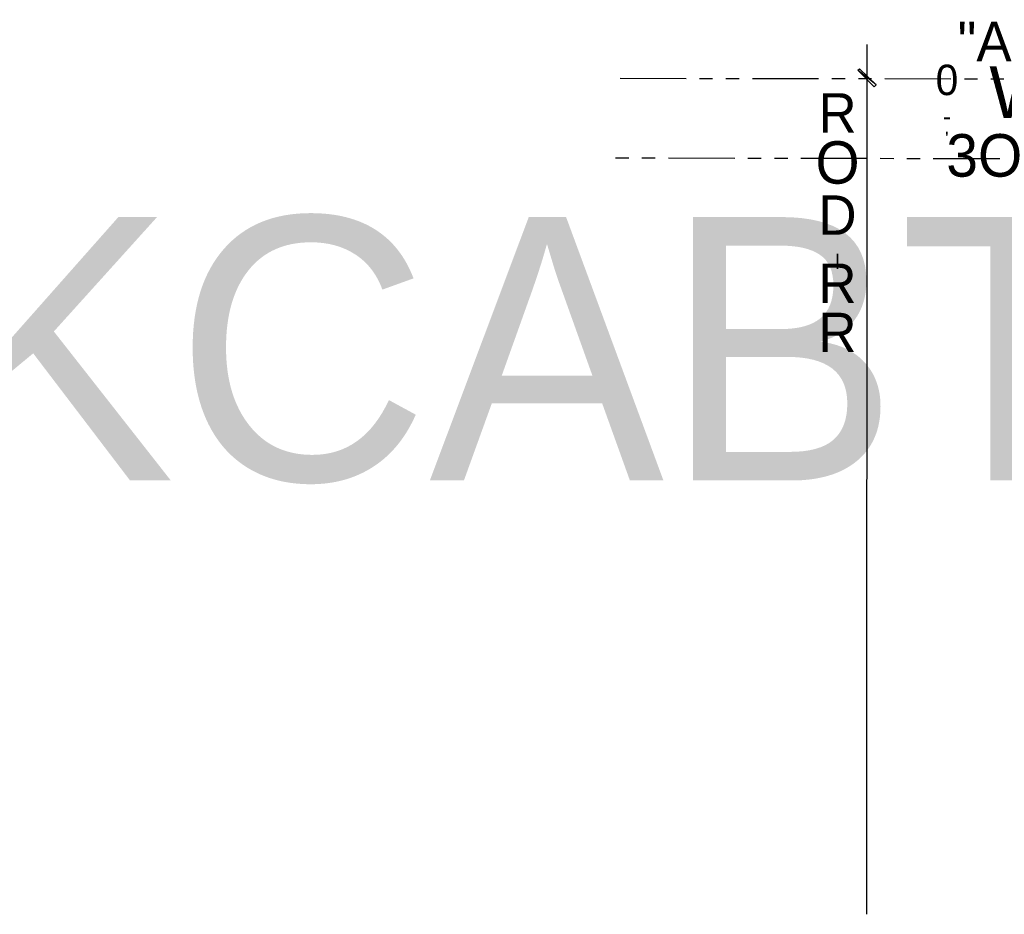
# Model space of a CAD drawing. Header units: feet. Extents: x -79 to 198, y -22 to 181.
# Tile 1 of 256: x -23 to 14, y -22 to 12. Entities that reach past the tile are written whole.
import ezdxf
from ezdxf.enums import TextEntityAlignment as Align

# ---------------------------------------------------------------- set-up
doc = ezdxf.new("R2010")
doc.units = ezdxf.units.FT
for name, color, linetype in [('A-LINEA', 7, 'CONTINUOUS'), ('A-LINEA-FINA', 9, 'CONTINUOUS'), ('A-TEXTO-PDF', 3, 'CONTINUOUS')]:
    doc.layers.add(name, color=color, linetype=linetype)

msp = doc.modelspace()

# ---------------------------------------------------------------- linework, layer by layer
at = {"layer": 'A-LINEA'}
for p, q in [((9.2, 11.1244), (9.1867, -21.7022)), ((-0.12, 9.8578), (2.3733, 9.8444)), ((2.88, 9.8444), (3.3733, 9.8444)), ((3.88, 9.8444), (4.3733, 9.8444)), ((4.88, 9.8444), (7.3733, 9.8444)), ((7.88, 9.8444), (8.3733, 9.8444)), ((8.88, 9.8444), (9.3733, 9.8444)), ((9.88, 9.8444), (12.3733, 9.8311)), ((12.88, 9.8311), (13.3733, 9.8311)), ((13.88, 9.8311), (14.3733, 9.8311)), ((-0.2933, 6.8578), (0.2133, 6.8578)), ((0.7067, 6.8578), (1.2133, 6.8578)), ((1.7067, 6.8578), (4.2133, 6.8444)), ((4.7067, 6.8444), (5.2133, 6.8444)), ((5.7067, 6.8444), (6.2133, 6.8444)), ((6.7067, 6.8444), (9.2133, 6.8444)), ((9.7067, 6.8444), (10.2133, 6.8311)), ((10.7067, 6.8311), (11.2133, 6.8311)), ((11.7067, 6.8311), (14.2133, 6.8311))]:
    msp.add_line(p, q, dxfattribs=at)
at = {"layer": 'A-LINEA-FINA'}
for points in [[(9.5467, 9.6044), (8.8533, 10.1644), (8.92, 10.2178), (9.5467, 9.6044), (9.5467, 9.6044)], [(9.48, 9.5378), (9.5467, 9.6044), (8.8533, 10.1644), (9.48, 9.5378)]]:
    msp.add_lwpolyline(points, dxfattribs=at)

# ---------------------------------------------------------------- texts
at = {"layer": 'A-TEXTO-PDF'}
for s, height, p in [('"A', 1.492, (13.6434, 10.4975)), ('0', 1.149, (12.2218, 9.2198)), ('W', 1.949, (15.0533, 8.355)), ('R', 1.487, (8.0928, 7.8054)), ('-', 0.69, (12.2191, 8.0766)), ("'", 0.495, (12.2173, 7.3423)), ('O', 1.602, (8.0919, 5.8764)), ('3O', 1.608, (13.6312, 6.1405)), ('D', 1.487, (8.091, 3.9474)), ('KCABTES', 9.944, (5.2398, -5.327)), ('I', 0.573, (8.0904, 2.6614)), ('R', 1.487, (8.0898, 1.3754)), ('R', 1.487, (8.0889, -0.4816))]:
    msp.add_text(s, height=height, dxfattribs=at).set_placement(p, align=Align.CENTER)

doc.saveas('drawing.dxf')
